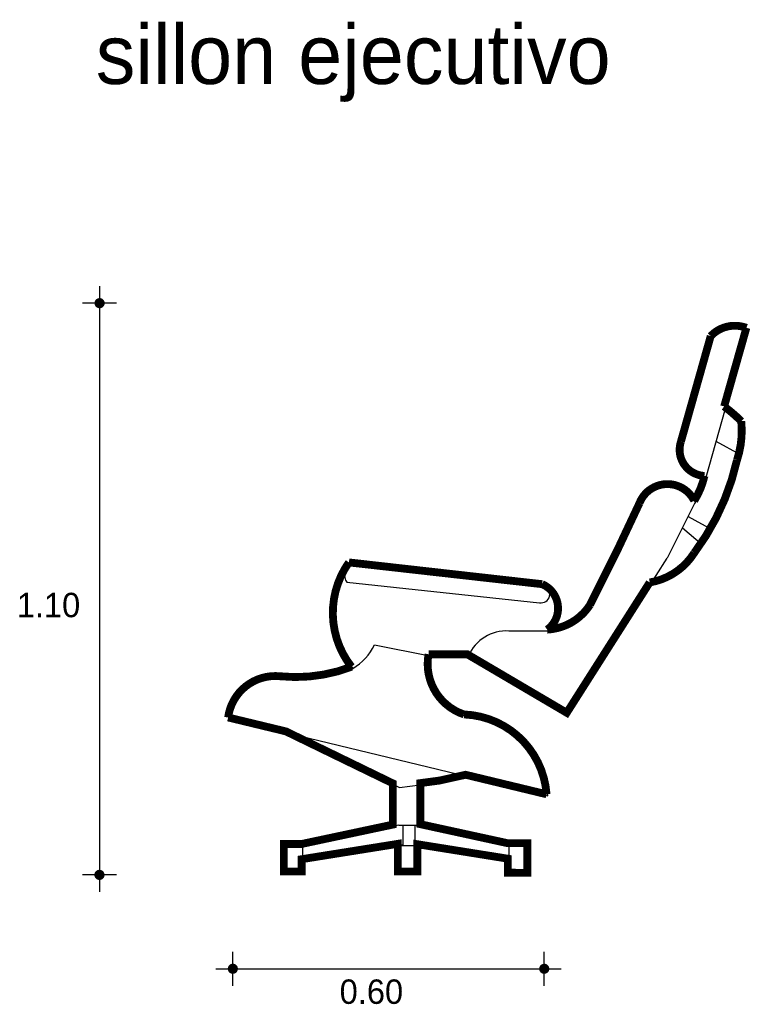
# Model space of a CAD drawing. Extents: x 7.06 to 8.46, y 3.7 to 5.59.
import ezdxf

# ---------------------------------------------------------------- set-up
doc = ezdxf.new("R2010")
doc.units = 0
doc.header["$MEASUREMENT"] = 0
for name, color, linetype in [('BORDE', 2, 'CONTINUOUS'), ('COTAS', 6, 'CONTINUOUS'), ('DIBUJO', 5, 'CONTINUOUS'), ('TEXTO', 4, 'CONTINUOUS')]:
    doc.layers.add(name, color=color, linetype=linetype)

msp = doc.modelspace()

# ---------------------------------------------------------------- linework, layer by layer
at = {"layer": 'BORDE', "const_width": 0.015}
msp.add_lwpolyline([(7.7827, 3.9551), (7.7827, 4.0082), (7.5985, 3.9788), (7.5985, 3.9551), (7.5643, 3.9551), (7.5643, 4.008), (7.5985, 4.008), (7.7733, 4.0451), (7.7733, 4.1241), (7.5683, 4.2237), (7.4575, 4.2504, -0.406886), (7.5575, 4.3293, 0.117076), (7.694, 4.3475, -0.332541), (7.6891, 4.5475), (8.0596, 4.5058, -0.581747), (8.0692, 4.4187, 0.241213), (8.1513, 4.4662), (8.2037, 4.571), (8.2458, 4.6604, -0.655051), (8.3511, 4.6657, 0.084371), (8.3707, 4.7133, -0.497867), (8.3257, 4.7795), (8.3827, 4.9813, -0.29908), (8.4511, 4.9971), (8.4084, 4.8464, -0.037765), (8.4412, 4.8181, -0.106434), (8.4331, 4.7438, -0.106431), (8.3511, 4.5658, -0.213806), (8.2657, 4.5091), (8.1067, 4.2594), (7.916, 4.3715), (7.8417, 4.3715, 0.373255), (7.9096, 4.2562, -0.383021), (8.068, 4.1032), (7.9128, 4.1406), (7.8627, 4.1295), (7.8259, 4.1246), (7.8259, 4.0459), (7.9936, 4.0094), (8.0312, 4.0094), (8.0312, 3.9526), (7.9936, 3.953), (7.9936, 3.9798), (7.8203, 4.0075), (7.8203, 3.9551)], format="xyb", close=True, dxfattribs=at)
at = {"layer": 'COTAS'}
for p, q in [((7.2111, 5.0768), (7.2109, 3.9164)), ((7.2436, 5.0443), (7.1786, 5.0443)), ((7.2434, 3.9488), (7.1784, 3.9488)), ((7.4666, 3.7363), (7.4666, 3.8012)), ((8.0635, 3.7363), (8.0635, 3.8012)), ((7.4341, 3.7688), (8.096, 3.7688))]:
    msp.add_line(p, q, dxfattribs=at)
at = {"layer": 'COTAS', "const_width": 0.00974}
for points in [[(7.2062, 5.0443, 1), (7.216, 5.0443, 1)], [(7.206, 3.9488, 1), (7.2158, 3.9488, 1)], [(7.4617, 3.7688, 1), (7.4714, 3.7688, 1)], [(8.0587, 3.7688, 1), (8.0684, 3.7688, 1)]]:
    msp.add_lwpolyline(points, format="xyb", close=True, dxfattribs=at)
at = {"layer": 'DIBUJO'}
for p, q in [((8.4535, 4.9941), (8.3731, 4.7104)), ((8.385, 4.9783), (8.3281, 4.7765)), ((8.3927, 4.7796), (8.4394, 4.7544)), ((8.3519, 4.6603), (8.2995, 4.5555)), ((8.2061, 4.568), (8.2482, 4.6574)), ((8.3395, 4.6354), (8.3849, 4.6106)), ((8.3287, 4.614), (8.3667, 4.5814)), ((8.2061, 4.568), (8.1536, 4.4632)), ((8.1091, 4.2565), (8.2995, 4.5555)), ((7.6914, 4.5445), (8.0619, 4.5028)), ((7.6849, 4.5094), (8.0546, 4.4703)), ((8.0747, 4.4159), (7.9957, 4.4159)), ((7.7381, 4.3896), (7.844, 4.3684)), ((7.8435, 4.3686), (7.9184, 4.3686)), ((8.1091, 4.2565), (7.9184, 4.3686)), ((7.4598, 4.2475), (8.0704, 4.1002)), ((7.5707, 4.2207), (7.7861, 4.116)), ((7.8651, 4.1265), (7.9152, 4.1376)), ((7.7756, 4.1211), (7.7756, 4.0521)), ((7.7861, 4.116), (7.8651, 4.1265)), ((7.8283, 4.1216), (7.8283, 4.0521)), ((7.785, 4.0441), (7.6009, 4.0051)), ((7.785, 4.0441), (7.8227, 4.0441)), ((7.7926, 4.0441), (7.7926, 4.0064)), ((7.8152, 4.0441), (7.8152, 4.0057)), ((7.9959, 4.0064), (7.8227, 4.0441)), ((7.5666, 4.0051), (7.6009, 4.0051)), ((7.5666, 3.9524), (7.5666, 4.0051)), ((7.7926, 4.0064), (7.6009, 3.9758)), ((7.6009, 3.9522), (7.6009, 4.0051)), ((7.785, 4.0048), (7.8227, 4.0048)), ((7.785, 3.9521), (7.785, 4.0048)), ((7.8152, 4.0057), (7.9959, 3.9768)), ((7.8227, 4.0048), (7.8227, 3.9521)), ((7.9959, 4.0064), (7.9959, 3.95)), ((8.0336, 4.0064), (7.9959, 4.0064)), ((8.0336, 3.9497), (8.0336, 4.0064)), ((7.6009, 3.9522), (7.5666, 3.9522)), ((7.8227, 3.9521), (7.785, 3.9521)), ((7.9959, 3.95), (8.0336, 3.9497))]:
    msp.add_line(p, q, dxfattribs=at)
for centre, radius, start, end in [((8.4312, 4.9341), 0.0639, 69.6845, 136.288), ((8.2404, 4.6126), 0.2869, 44.9163, 53.5672), ((8.2668, 4.7968), 0.1777, 341.616, 5.9175), ((8.3756, 4.7604), 0.0501, 161.3121, 267.1809), ((7.981, 4.8422), 0.4656, 323.1204, 347.4211), ((8.2231, 4.7443), 0.1538, 326.8893, 347.2368), ((8.302, 4.6371), 0.0575, 26.4041, 159.3115), ((8.2475, 4.6298), 0.1253, 279.4228, 327.6967), ((7.8276, 4.4478), 0.167, 144.6298, 218.2061), ((7.7055, 4.5237), 0.0251, 124.1386, 214.6436), ((8.0574, 4.4867), 0.0167, 260.1963, 74.3583), ((8.042, 4.4565), 0.0504, 306.3699, 66.7278), ((8.0662, 4.5195), 0.104, 274.6742, 327.2197), ((7.9905, 4.3375), 0.0786, 86.2055, 156.7142), ((7.6487, 4.4304), 0.0982, 299.0257, 335.4767), ((7.9445, 4.35), 0.1022, 169.6181, 251.4244), ((7.5899, 4.623), 0.2982, 264.2054, 290.9156), ((7.5503, 4.2356), 0.0912, 83.9901, 172.5531), ((7.906, 4.0885), 0.1648, 4.0729, 87.9046)]:
    msp.add_arc(centre, radius, start, end, dxfattribs=at)

# ---------------------------------------------------------------- texts
at = {"layer": 'COTAS'}
for s, p in [('1.10', (7.0523, 4.4425)), ('0.60', (7.6713, 3.7016))]:
    msp.add_text(s, height=0.04675, dxfattribs=at).set_placement(p)
at = {"layer": 'TEXTO'}
msp.add_text('sillon ejecutivo', height=0.113495, dxfattribs=at).set_placement((7.2038, 5.4643))

doc.saveas('drawing.dxf')
